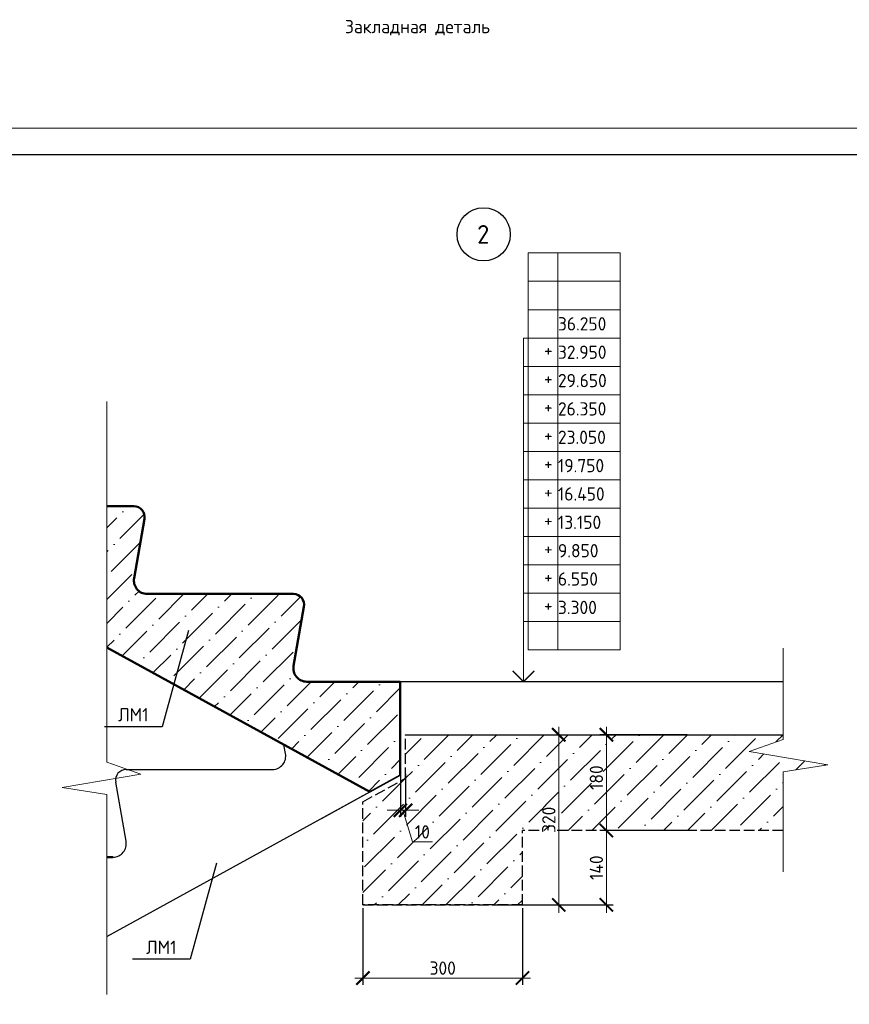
# Model space of a CAD drawing. Header units: millimetres. Extents: x 259029 to 2494469, y -731578 to -57567.
# Tile 149 of 253: x 430579 to 446186, y -496218 to -477698. Entities that reach past the tile are written whole.
import ezdxf
from ezdxf import colors
from ezdxf.entities.mleader import LeaderData, LeaderLine
from ezdxf.enums import TextEntityAlignment as Align
from ezdxf.math import Vec2, Vec3

# ---------------------------------------------------------------- set-up
doc = ezdxf.new("R2010")
doc.units = ezdxf.units.MM
doc.linetypes.add('______2', pattern=[270, 200, -70])
doc.layers.get('Defpoints').update_dxf_attribs({"color": 140})
for name, color, linetype, lineweight in [('RAZMER', 100, 'Continuous', 15), ('Standard', 7, 'Continuous', 25), ('АС-Таблицы', 7, 'Continuous', 20), ('Общий01', 7, 'Continuous', 13), ('отметки', 243, 'Continuous', 18), ('ПЛИТА', 152, 'Continuous', 35), ('РАЗРЕЗЫ', 10, 'Continuous', 60), ('Символы 0.20', 1, 'Continuous', 20), ('Тонкая', 81, 'Continuous', 20), ('ТОНКИЕ', 7, 'Continuous', 9), ('штриховка', 7, 'Continuous', 18)]:
    doc.layers.add(name, color=color, linetype=linetype, lineweight=lineweight)
doc.layers.add('ТЕКСТ 02', color=7, linetype='Continuous')
doc.layers.add('ТОЛСТЫЕ_ОСНОВНЫЕ', color=6, linetype='Continuous')
doc.styles.add('ГОСТ', font='GOST_Common.ttf')
doc.dimstyles.new('М10', dxfattribs={"dimscale": 0, "dimtxt": 2.5, "dimasz": 2.5, "dimexe": 1.25, "dimexo": 0.625, "dimtad": 1, "dimdec": 0, "dimlfac": 0.1, "dimtxsty": 'ГОСТ', "dimblk": 'ARCHTICK', "dimcen": 2.5, "dimdle": 1.5, "dimclrd": 256, "dimclre": 256, "dimclrt": 256, "dimadec": 0, "dimazin": 0, "dimtfac": 1, "dimtdec": 0, "dimtmove": 1, "dimatfit": 3, "dimfxl": 2, "dimtfill": 1, "dimlwd": -1, "dimarcsym": 0})
pattern_1 = [(45, (-27323.6, -21383.98), (168.3798, 617.39261), [793.75, -158.75, 0, -158.75])]

# ---------------------------------------------------------------- blocks, each defined once
blk = doc.blocks.new('*U7')
at = {"layer": 'ТОЛСТЫЕ_ОСНОВНЫЕ', "color": 6}
blk.add_lwpolyline([(20, 5), (589, 5), (589, 415), (20, 415)], close=True, dxfattribs=at)
at = {"layer": 'ТОНКИЕ'}
blk.add_lwpolyline([(0, 0), (594, 0), (594, 420), (0, 420)], close=True, dxfattribs=at)
blk = doc.blocks.new('_None')
blk = doc.blocks.new('*T434')
at = {"layer": 'Defpoints', "color": 8, "linetype": 'ByBlock', "lineweight": 0, "transparency": 16777216}
for p, q in [((0, 0), (1734, 0)), ((0, 0), (0, -7467)), ((561, 0), (561, -7467)), ((1734, 0), (1734, -7467)), ((0, -533), (1734, -533)), ((0, -1067), (1734, -1067)), ((0, -1600), (1734, -1600)), ((0, -2133), (1734, -2133)), ((0, -2667), (1734, -2667)), ((0, -3200), (1734, -3200)), ((0, -3733), (1734, -3733)), ((0, -4267), (1734, -4267)), ((0, -4800), (1734, -4800)), ((0, -5333), (1734, -5333)), ((0, -5867), (1734, -5867)), ((0, -6400), (1734, -6400)), ((0, -6933), (1734, -6933)), ((0, -7467), (1734, -7467))]:
    blk.add_line(p, q, dxfattribs=at)
at = {"layer": 'АС-Таблицы', "color": 0, "transparency": 16777216, "char_height": 250, "style": 'ГОСТ'}
for s, insert, width, attachment_point in [('36.250', (561, -1333), 1173.09, 4), ('+', (461, -1700), 361.22, 3), ('32.950', (561, -1867), 1173.09, 4), ('+', (461, -2233), 361.22, 3), ('29.650', (561, -2400), 1173.09, 4), ('26.350', (561, -2933), 1173.09, 4), ('+', (461, -2767), 361.22, 3), ('23.050', (561, -3467), 1173.09, 4), ('+', (461, -3300), 361.22, 3), ('+', (461, -3833), 361.22, 3), ('19.750', (561, -4000), 1173.09, 4), ('+', (461, -4367), 361.22, 3), ('16.450', (561, -4533), 1173.09, 4), ('+', (461, -4900), 361.22, 3), ('13.150', (561, -5067), 1173.09, 4), ('+', (461, -5433), 361.22, 3), ('9.850', (561, -5600), 1173.09, 4), ('+', (461, -5967), 361.22, 3), ('6.550', (561, -6133), 1173.09, 4), ('+', (461, -6500), 361.22, 3), ('3.300', (561, -6667), 1173.09, 4)]:
    blk.add_mtext(s, dxfattribs=dict(at, insert=insert, width=width, attachment_point=attachment_point))
blk = doc.blocks.new('_ArchTick')
at = {"color": 0, "linetype": 'ByBlock', "const_width": 0.15}
blk.add_lwpolyline([(-0.5, -0.5), (0.5, 0.5)], dxfattribs=at)
blk = doc.blocks.new('*D453')
at = {"layer": 'Defpoints', "color": 0, "lineweight": -2, "ltscale": 100, "transparency": 16777216}
for p in [(437740, -491720), (437840, -491820), (437840, -492569)]:
    blk.add_point(p, dxfattribs=at)
at = {"layer": 'RAZMER', "lineweight": -2, "ltscale": 100, "transparency": 16777216}
for p, q in [((437740, -491782), (437740, -492694)), ((437840, -491882), (437840, -492694))]:
    blk.add_line(p, q, dxfattribs=at)
at = {"layer": 'RAZMER', "ltscale": 100, "transparency": 16777216}
for p, q in [((437740, -492569), (437490, -492569)), ((437740, -492569), (437840, -492569)), ((437740, -492569), (437840, -492569)), ((437790, -492569), (437968, -493162)), ((437840, -492569), (438090, -492569)), ((437968, -493162), (438343, -493162))]:
    blk.add_line(p, q, dxfattribs=at)
at = {"layer": 'RAZMER', "ltscale": 100, "transparency": 16777216, "xscale": 250, "yscale": 250, "zscale": 250}
blk.add_blockref('_ArchTick', (437740, -492569), dxfattribs=at)
at = {"layer": 'RAZMER', "ltscale": 100, "transparency": 16777216, "xscale": 250, "yscale": 250, "zscale": 250, "rotation": 180}
blk.add_blockref('_ArchTick', (437840, -492569), dxfattribs=at)
at = {"layer": 'RAZMER', "ltscale": 100, "transparency": 16777216, "insert": (438155, -492975), "char_height": 250, "attachment_point": 5, "style": 'ГОСТ', "bg_fill": 3, "box_fill_scale": 1.1, "bg_fill_color": 256, "bg_fill_true_color": 13158600, "bg_fill_transparency": 0}
blk.add_mtext('10', dxfattribs=at)
blk = doc.blocks.new('*D454')
at = {"layer": 'Defpoints', "color": 0, "lineweight": -2, "ltscale": 100, "transparency": 16777216}
for p in [(437037, -494348), (440037, -494348), (437037, -495724)]:
    blk.add_point(p, dxfattribs=at)
at = {"layer": 'RAZMER', "lineweight": -2, "ltscale": 100, "transparency": 16777216}
for p, q in [((437037, -494411), (437037, -495849)), ((440037, -494411), (440037, -495849))]:
    blk.add_line(p, q, dxfattribs=at)
at = {"layer": 'RAZMER', "ltscale": 100, "transparency": 16777216}
blk.add_line((440187, -495724), (436887, -495724), dxfattribs=at)
at = {"layer": 'RAZMER', "ltscale": 100, "transparency": 16777216, "xscale": 250, "yscale": 250, "zscale": 250, "rotation": 180}
blk.add_blockref('_ArchTick', (437037, -495724), dxfattribs=at)
at = {"layer": 'RAZMER', "ltscale": 100, "transparency": 16777216, "xscale": 250, "yscale": 250, "zscale": 250}
blk.add_blockref('_ArchTick', (440037, -495724), dxfattribs=at)
at = {"layer": 'RAZMER', "ltscale": 100, "transparency": 16777216, "insert": (438537, -495537), "char_height": 250, "attachment_point": 5, "style": 'ГОСТ', "bg_fill": 3, "box_fill_scale": 1.1, "bg_fill_color": 256, "bg_fill_true_color": 13158600, "bg_fill_transparency": 0}
blk.add_mtext('300', dxfattribs=at)
blk = doc.blocks.new('*D455')
at = {"layer": 'Defpoints', "color": 0, "lineweight": -2, "ltscale": 100, "transparency": 16777216}
for p in [(437037, -494348), (440037, -494348), (440037, -495724)]:
    blk.add_point(p, dxfattribs=at)
at = {"layer": 'RAZMER', "lineweight": -2, "ltscale": 100, "transparency": 16777216}
for p, q in [((437037, -494411), (437037, -495849)), ((440037, -494411), (440037, -495849))]:
    blk.add_line(p, q, dxfattribs=at)
at = {"layer": 'RAZMER', "ltscale": 100, "transparency": 16777216}
blk.add_line((436887, -495724), (440187, -495724), dxfattribs=at)
at = {"layer": 'RAZMER', "ltscale": 100, "transparency": 16777216, "xscale": 250, "yscale": 250, "zscale": 250, "rotation": 180}
blk.add_blockref('_ArchTick', (437037, -495724), dxfattribs=at)
at = {"layer": 'RAZMER', "ltscale": 100, "transparency": 16777216, "xscale": 250, "yscale": 250, "zscale": 250}
blk.add_blockref('_ArchTick', (440037, -495724), dxfattribs=at)
at = {"layer": 'RAZMER', "ltscale": 100, "transparency": 16777216, "insert": (438537, -495537), "char_height": 250, "attachment_point": 5, "style": 'ГОСТ', "bg_fill": 3, "box_fill_scale": 1.1, "bg_fill_color": 256, "bg_fill_true_color": 13158600, "bg_fill_transparency": 0}
blk.add_mtext('300', dxfattribs=at)
blk = doc.blocks.new('*D456')
at = {"layer": 'Defpoints', "color": 0, "lineweight": -2, "ltscale": 100, "transparency": 16777216}
for p in [(443200, -491148), (441616, -492948), (443227, -492948)]:
    blk.add_point(p, dxfattribs=at)
at = {"layer": 'RAZMER', "lineweight": -2, "ltscale": 100, "transparency": 16777216}
for p, q in [((443137, -491148), (441491, -491148)), ((443165, -492948), (441491, -492948))]:
    blk.add_line(p, q, dxfattribs=at)
at = {"layer": 'RAZMER', "ltscale": 100, "transparency": 16777216}
blk.add_line((441616, -490998), (441616, -493098), dxfattribs=at)
at = {"layer": 'RAZMER', "ltscale": 100, "transparency": 16777216, "xscale": 250, "yscale": 250, "zscale": 250}
for p, rotation in [((441616, -491148), 90), ((441616, -492948), 270)]:
    blk.add_blockref('_ArchTick', p, dxfattribs=dict(at, rotation=rotation))
at = {"layer": 'RAZMER', "ltscale": 100, "transparency": 16777216, "insert": (441428, -491954), "char_height": 250, "attachment_point": 5, "rotation": 90, "style": 'ГОСТ', "bg_fill": 3, "box_fill_scale": 1.1, "bg_fill_color": 256, "bg_fill_true_color": 13158600, "bg_fill_transparency": 0}
blk.add_mtext('180', dxfattribs=at)
blk = doc.blocks.new('*D457')
at = {"layer": 'Defpoints', "color": 0, "lineweight": -2, "ltscale": 100, "transparency": 16777216}
for p in [(442010, -492948), (439429, -494348), (441616, -494348)]:
    blk.add_point(p, dxfattribs=at)
at = {"layer": 'RAZMER', "ltscale": 100, "transparency": 16777216}
blk.add_line((441616, -492798), (441616, -494498), dxfattribs=at)
at = {"layer": 'RAZMER', "lineweight": -2, "ltscale": 100, "transparency": 16777216}
for p, q in [((441948, -492948), (441491, -492948)), ((439491, -494348), (441741, -494348))]:
    blk.add_line(p, q, dxfattribs=at)
at = {"layer": 'RAZMER', "ltscale": 100, "transparency": 16777216, "xscale": 250, "yscale": 250, "zscale": 250}
for p, rotation in [((441616, -492948), 90), ((441616, -494348), 270)]:
    blk.add_blockref('_ArchTick', p, dxfattribs=dict(at, rotation=rotation))
at = {"layer": 'RAZMER', "ltscale": 100, "transparency": 16777216, "insert": (441428, -493648), "char_height": 250, "attachment_point": 5, "rotation": 90, "style": 'ГОСТ', "bg_fill": 3, "box_fill_scale": 1.1, "bg_fill_color": 256, "bg_fill_true_color": 13158600, "bg_fill_transparency": 0}
blk.add_mtext('140', dxfattribs=at)
blk = doc.blocks.new('*D458')
at = {"layer": 'Defpoints', "color": 0, "lineweight": -2, "ltscale": 100, "transparency": 16777216}
for p in [(440037, -491148), (440037, -494348), (440720, -494348)]:
    blk.add_point(p, dxfattribs=at)
at = {"layer": 'RAZMER', "lineweight": -2, "ltscale": 100, "transparency": 16777216}
for p, q in [((440100, -491148), (440845, -491148)), ((440100, -494348), (440845, -494348))]:
    blk.add_line(p, q, dxfattribs=at)
at = {"layer": 'RAZMER', "ltscale": 100, "transparency": 16777216}
blk.add_line((440720, -490998), (440720, -494498), dxfattribs=at)
at = {"layer": 'RAZMER', "ltscale": 100, "transparency": 16777216, "xscale": 250, "yscale": 250, "zscale": 250}
for p, rotation in [((440720, -491148), 90), ((440720, -494348), 270)]:
    blk.add_blockref('_ArchTick', p, dxfattribs=dict(at, rotation=rotation))
at = {"layer": 'RAZMER', "ltscale": 100, "transparency": 16777216, "insert": (440533, -492748), "char_height": 250, "attachment_point": 5, "rotation": 90, "style": 'ГОСТ', "bg_fill": 3, "box_fill_scale": 1.1, "bg_fill_color": 256, "bg_fill_true_color": 13158600, "bg_fill_transparency": 0}
blk.add_mtext('320', dxfattribs=at)

msp = doc.modelspace()

# ---------------------------------------------------------------- hatches: boundary and pattern name
at = {"layer": 'штриховка', "ltscale": 100}
h = msp.add_hatch(dxfattribs=at)
h.set_pattern_fill('ANSI36', color=256, scale=100)
h.set_pattern_definition(pattern_1)
h.paths.add_polyline_path([(435733.2, -489851.1), (435925.5, -488739.3, 0.4732848), (435729.4, -488500.1), (432978.3, -488500.1, -0.4732848), (432733.2, -488201.1), (432925.5, -487089.3, 0.4732848), (432729.4, -486850.1), (432218.4, -486850.1), (432218.4, -489505.6), (437163.4, -492224), (437739.6, -491907.3), (437739.6, -490150.1), (435978.3, -490150.1, -0.4732848)])

# ---------------------------------------------------------------- linework, layer by layer
at = {"layer": 'RAZMER', "color": 30, "ltscale": 100}
for p, q in [((440058, -489549.5), (440058, -483685.5, 0)), ((441620.5, -483685.5, 0), (440058, -483685.5, 0)), ((441620.5, -483685.5), (440058, -483685.5)), ((441620.5, -484218.8, 0), (440058, -484218.8, 0)), ((441620.5, -484218.8), (440058, -484218.8)), ((441620.5, -484218.8), (440058, -484218.8)), ((441620.5, -484218.8), (440058, -484218.8)), ((441620.5, -484752.2), (440058, -484752.2)), ((441620.5, -484752.2), (440058, -484752.2)), ((441620.5, -485285.5), (440058, -485285.5)), ((441620.5, -485285.5), (440058, -485285.5)), ((441620.5, -485818.8), (440058, -485818.8)), ((441620.5, -485818.8), (440058, -485818.8)), ((441620.5, -486352.2), (440058, -486352.2)), ((441620.5, -486352.2), (440058, -486352.2)), ((441620.5, -486885.5), (440058, -486885.5)), ((441620.5, -486885.5), (440058, -486885.5)), ((441620.5, -487418.8), (440058, -487418.8)), ((441620.5, -487418.8), (440058, -487418.8)), ((441620.5, -487952.2), (440058, -487952.2)), ((441620.5, -488485.5), (440058, -488485.5)), ((441620.5, -489018.8), (440058, -489018.8)), ((440058, -489702.2), (440058, -489102.2))]:
    msp.add_line(p, q, dxfattribs=at)
at = {"layer": 'RAZMER'}
msp.add_line((440058, -489546.9, 0), (440058, -490146.9, 0), dxfattribs=at)
at = {"layer": 'Standard', "color": 5, "linetype": 'Continuous', "lineweight": 50, "transparency": 33554687}
for p, q in [((432729.4, -486850.1), (432218.4, -486850.1)), ((432733.2, -488201.1), (432925.5, -487089.3)), ((435729.4, -488500.1), (432978.3, -488500.1)), ((435733.2, -489851.1), (435925.5, -488739.3)), ((435733.2, -489851.1), (435925.5, -488739.3)), ((437163.4, -492224), (432218.4, -489505.6)), ((437739.6, -490150.1), (435978.3, -490150.1)), ((437739.6, -490150.1), (435978.3, -490150.1)), ((437739.6, -490150.1), (437738.2, -490798.5)), ((437739.6, -490150.1), (437739.6, -491907.3)), ((437739.6, -490150.1), (437739.6, -491907.3)), ((432218.4, -493450.1), (432334.4, -493450.1))]:
    msp.add_line(p, q, dxfattribs=at)
at = {"layer": 'Standard', "color": 7, "linetype": '______2', "lineweight": 30}
for p, q in [((437839.6, -491966.5), (437839.6, -491148)), ((437037.1, -492407.6), (437839.6, -491966.5)), ((437037.1, -494348.4), (437037.1, -492407.6)), ((440037.1, -494348.4), (440037.1, -492948.4)), ((444939.3, -492948.4), (440037.1, -492948.4)), ((437037.1, -494348.4), (437037.1, -493398.4)), ((440037.1, -494348.4), (437037.1, -494348.4)), ((440037.1, -494348.4), (437037.1, -494348.4)), ((437037.1, -494348.4), (440037.1, -494348.4)), ((440037.1, -494348.4), (437037.1, -494348.4))]:
    msp.add_line(p, q, dxfattribs=at)
at = {"layer": 'Standard', "color": 5, "linetype": 'Continuous', "transparency": 33554687}
for p, q in [((435579.5, -491501.1), (435551.3, -491337.8)), ((432583.3, -491800.1), (435334.4, -491800.1)), ((432218.4, -494942.5), (437739.6, -491907.3)), ((432579.5, -493151.1), (432387.2, -492039.3))]:
    msp.add_line(p, q, dxfattribs=at)
at = {"layer": 'Standard', "color": 5, "linetype": 'Continuous', "lineweight": 50, "transparency": 33554687}
for centre, radius, start, end in [((432729.4, -487050.1), 200, 348.69007, 90), ((432978.3, -488250.1), 250, 168.69007, 270), ((435729.4, -488700.1), 200, 348.69007, 90), ((435729.4, -488700.1), 200, 348.69007, 90), ((435978.3, -489900.1), 250, 168.69007, 270), ((435978.3, -489900.1), 250, 168.69007, 270)]:
    msp.add_arc(centre, radius, start, end, dxfattribs=at)
at = {"layer": 'Standard', "color": 5, "linetype": 'Continuous', "transparency": 33554687}
for centre, radius, start, end in [((435334.4, -491550.1), 250, 270, 11.30993), ((432583.3, -492000.1), 200, 90, 191.30993), ((432334.4, -493200.1), 250, 270, 11.30993)]:
    msp.add_arc(centre, radius, start, end, dxfattribs=at)
at = {"layer": 'Общий01', "color": 7, "linetype": 'Continuous', "lineweight": 25}
for p, q in [((436730.7, -490150.1), (444939.3, -490148.7)), ((437739.6, -490148.4), (444939.3, -490148.4)), ((437739.6, -490148.4), (444939.3, -490148.4)), ((437830.1, -491148.4), (444939.3, -491148.4))]:
    msp.add_line(p, q, dxfattribs=at)
at = {"layer": 'отметки', "linetype": 'Continuous', "lineweight": 25, "ltscale": 100, "elevation": 0}
msp.add_lwpolyline([(440258, -489946.9), (440058, -490146.9), (439858, -489946.9)], dxfattribs=at)
at = {"layer": 'отметки', "linetype": 'Continuous', "lineweight": 25, "ltscale": 100}
msp.add_lwpolyline([(440258, -489949.5), (440058, -490149.5), (439858, -489949.5)], dxfattribs=at)
at = {"layer": 'ПЛИТА', "color": 0, "lineweight": 0}
msp.add_line((437739.6, -490648.4), (437739.6, -490148.4), dxfattribs=at)
at = {"layer": 'ПЛИТА', "color": 0, "lineweight": 30}
msp.add_line((437839.6, -491148), (444939.3, -491148), dxfattribs=at)
at = {"layer": 'РАЗРЕЗЫ', "color": 5, "lineweight": 35}
for p, q in [((437739.6, -491907.3), (437739.6, -490150.1)), ((437739.6, -491907.3), (437739.6, -490150.1)), ((437163.4, -492224), (437739.6, -491907.3)), ((437739.6, -491907.3), (437739.6, -491907.3))]:
    msp.add_line(p, q, dxfattribs=at)
at = {"layer": 'РАЗРЕЗЫ', "color": 2, "lineweight": -2}
msp.add_line((436267.4, -492716.6), (437739.6, -491907.3), dxfattribs=at)
at = {"layer": 'ТЕКСТ 02', "color": 5, "lineweight": 30}
msp.add_circle((439306.9, -481735.6, 0), 500, dxfattribs=at)
at = {"layer": 'Тонкая', "color": 30, "lineweight": 25, "ltscale": 100}
for p, q in [((433756.2, -489188.8), (433261, -490996)), ((433261, -490996), (432173.1, -490996)), ((434282.3, -493563.5), (433787, -495370.7)), ((433787, -495370.7), (432699.2, -495370.7))]:
    msp.add_line(p, q, dxfattribs=at)
at = {"layer": 'Тонкая', "color": 30, "linetype": 'ByBlock', "ltscale": 75}
for points in [[(432218.4, -496036.2), (432218.4, -492271.2), (431377.2, -492139.7), (432857, -491887.1), (432218.4, -491661.1), (432218.4, -484878.3)], [(444939.3, -493728.7), (444939.3, -491846.2), (445780.5, -491714.7), (444300.7, -491462.1), (444939.3, -491236.1), (444939.3, -489518.6)]]:
    msp.add_lwpolyline(points, dxfattribs=at)

# ---------------------------------------------------------------- block references
at = {"xscale": 100, "yscale": 100, "zscale": 100}
msp.add_blockref('*U7', (408306.5, -521740.3), dxfattribs=at)
msp.add_blockref('*T434', (440143.6, -482085.5))

# ---------------------------------------------------------------- texts
at = {"layer": 'ТЕКСТ 02', "color": 5, "lineweight": 30, "style": 'ГОСТ'}
msp.add_text('2', height=350, dxfattribs=at).set_placement((439299, -481735.6, 0), align=Align.MIDDLE_CENTER)
at = {"layer": 'Тонкая', "color": 30, "lineweight": 25, "ltscale": 100, "style": 'ГОСТ'}
for s, p in [('Закладная деталь ', (438138.8, -477952.3, 0)), ('ЛМ1', (432717, -490896)), ('ЛМ1', (433243.1, -495270.7))]:
    msp.add_text(s, height=250, dxfattribs=at).set_placement(p, align=Align.CENTER)

# ---------------------------------------------------------------- leaders
at = {"layer": 'Символы 0.20'}
ml = msp.add_multileader_mtext('Standard', dxfattribs=at)
ml.set_content('7(л.6)', color=256, style='ГОСТ')
ml.set_leader_properties(color=256, linetype='ByLayer', lineweight=-1)
ml.set_arrow_properties(name='NONE')
ml.build(insert=Vec2(0, 0))
ml.multileader.update_dxf_attribs({"text_left_attachment_type": 6, "text_right_attachment_type": 6, "dogleg_length": 0.25, "arrow_head_size": 200, "scale": 100})
ctx = ml.context
ctx.base_point, ctx.scale, ctx.char_height, ctx.arrow_head_size, ctx.landing_gap_size, ctx.plane_origin = Vec3(357015.2, -489916.1), 100, 250, 200, 25, Vec3(358229.3, -492050.6)
ctx.left_attachment, ctx.right_attachment = 6, 6
notes = []
notes.append((ctx, [(0, (1, 1, 0), (356990.2, -489916.1), (1, 0), 25, [(0, [(356918.4, -490595.5)], 0, [])])]))
ctx.mtext.insert, ctx.mtext.width, ctx.mtext.flow_direction = Vec3(357040.2, -489616.1), 792.21, 5
ml = msp.add_multileader_mtext('Standard', dxfattribs=at)
ml.set_content('7(л.6)', color=256, style='ГОСТ')
ml.set_leader_properties(color=256, linetype='ByLayer', lineweight=-1)
ml.set_arrow_properties(name='NONE')
ml.build(insert=Vec2(0, 0))
ml.multileader.update_dxf_attribs({"text_left_attachment_type": 6, "text_right_attachment_type": 6, "dogleg_length": 0.25, "arrow_head_size": 200, "scale": 100})
ctx = ml.context
ctx.base_point, ctx.scale, ctx.char_height, ctx.arrow_head_size, ctx.landing_gap_size, ctx.plane_origin = Vec3(375956.2, -489916.1), 100, 250, 200, 25, Vec3(377170.4, -492050.6)
ctx.left_attachment, ctx.right_attachment = 6, 6
notes.append((ctx, [(0, (1, 1, 0), (375931.2, -489916.1), (1, 0), 25, [(0, [(375859.4, -490595.5)], 0, [])])]))
ctx.mtext.insert, ctx.mtext.width, ctx.mtext.flow_direction = Vec3(375981.2, -489616.1), 792.21, 5
ml = msp.add_multileader_mtext('Standard', dxfattribs=at)
ml.set_content('9(л.9)', color=256, style='ГОСТ')
ml.set_leader_properties(color=256, linetype='ByLayer', lineweight=-1)
ml.set_arrow_properties(name='NONE')
ml.build(insert=Vec2(0, 0))
ml.multileader.update_dxf_attribs({"text_left_attachment_type": 6, "text_right_attachment_type": 6, "dogleg_length": 0.25, "arrow_head_size": 200, "scale": 100})
ctx = ml.context
ctx.base_point, ctx.scale, ctx.char_height, ctx.arrow_head_size, ctx.landing_gap_size, ctx.plane_origin = Vec3(355481.1, -490759.8), 100, 250, 200, 25, Vec3(356695.2, -492894.3)
ctx.left_attachment, ctx.right_attachment = 6, 6
notes.append((ctx, [(0, (1, 1, 0), (355456.1, -490759.8), (1, 0), 25, [(0, [(355384.3, -491439.2)], 0, [])])]))
ctx.mtext.insert, ctx.mtext.width, ctx.mtext.flow_direction = Vec3(355506.1, -490459.8), 792.21, 5
ml = msp.add_multileader_mtext('Standard', dxfattribs=at)
ml.set_content('9(л.9)', color=256, style='ГОСТ')
ml.set_leader_properties(color=256, linetype='ByLayer', lineweight=-1)
ml.set_arrow_properties(name='NONE')
ml.build(insert=Vec2(0, 0))
ml.multileader.update_dxf_attribs({"text_left_attachment_type": 6, "text_right_attachment_type": 6, "dogleg_length": 0.25, "arrow_head_size": 200, "scale": 100})
ctx = ml.context
ctx.base_point, ctx.scale, ctx.char_height, ctx.arrow_head_size, ctx.landing_gap_size, ctx.plane_origin = Vec3(375077.2, -493344.2), 100, 250, 200, 25, Vec3(372721.7, -495065.3)
ctx.left_attachment, ctx.right_attachment = 6, 6
notes.append((ctx, [(1, (1, 1, 0), (375052.2, -493344.2), (1, 0), 25, [(0, [(374529.4, -493680)], 0, [])])]))
ctx.mtext.insert, ctx.mtext.width, ctx.mtext.flow_direction = Vec3(375102.2, -493044.2), 792.21, 5
ml = msp.add_multileader_mtext('Standard', dxfattribs=at)
ml.set_content('8(л.6)', color=256, style='ГОСТ')
ml.set_leader_properties(color=256, linetype='ByLayer', lineweight=-1)
ml.set_arrow_properties(name='NONE')
ml.build(insert=Vec2(0, 0))
ml.multileader.update_dxf_attribs({"text_left_attachment_type": 6, "text_right_attachment_type": 6, "dogleg_length": 0.25, "arrow_head_size": 200, "scale": 100})
ctx = ml.context
ctx.base_point, ctx.scale, ctx.char_height, ctx.arrow_head_size, ctx.landing_gap_size, ctx.plane_origin = Vec3(354934.2, -493970.7), 100, 250, 200, 25, Vec3(355418.5, -494272.5)
ctx.left_attachment, ctx.right_attachment = 6, 6
notes.append((ctx, [(0, (1, 1, 0), (354909.2, -493970.7), (1, 0), 25, [(0, [(354235.4, -493382.7)], 0, [])])]))
ctx.mtext.insert, ctx.mtext.width, ctx.mtext.defined_height, ctx.mtext.flow_direction = Vec3(354959.2, -493670.7), 1094.387, 742.8, 5
ml = msp.add_multileader_mtext('Standard', dxfattribs=at)
ml.set_content('по7(л.6)', color=256, style='ГОСТ')
ml.set_leader_properties(color=256, linetype='ByLayer', lineweight=-1)
ml.set_arrow_properties(name='NONE')
ml.build(insert=Vec2(0, 0))
ml.multileader.update_dxf_attribs({"text_left_attachment_type": 6, "text_right_attachment_type": 6, "dogleg_length": 0.25, "arrow_head_size": 200, "scale": 100})
ctx = ml.context
ctx.base_point, ctx.scale, ctx.char_height, ctx.arrow_head_size, ctx.landing_gap_size, ctx.plane_origin = Vec3(371479.9, -494594.7), 100, 250, 200, 25, Vec3(374210.6, -494272.5)
ctx.left_attachment, ctx.right_attachment = 6, 6
notes.append((ctx, [(1, (1, 1, 0), (372654.9, -494594.7), (-1, 0), 25, [(0, [(372844.5, -493531.7)], 0, [])])]))
ctx.mtext.insert, ctx.mtext.width, ctx.mtext.defined_height, ctx.mtext.flow_direction = Vec3(371504.9, -494294.7), 1094.387, 742.8, 5
ml = msp.add_multileader_mtext('Standard', dxfattribs=at)
ml.set_content('по 8 2(л.6)', color=256, style='ГОСТ')
ml.set_leader_properties(color=256, linetype='ByLayer', lineweight=-1)
ml.set_arrow_properties(name='NONE')
ml.build(insert=Vec2(0, 0))
ml.multileader.update_dxf_attribs({"text_left_attachment_type": 6, "text_right_attachment_type": 6, "dogleg_length": 0.25, "arrow_head_size": 200, "scale": 100})
ctx = ml.context
ctx.base_point, ctx.scale, ctx.char_height, ctx.arrow_head_size, ctx.landing_gap_size, ctx.plane_origin = Vec3(375784.2, -494143.4), 100, 250, 200, 25, Vec3(376998.4, -496277.9)
ctx.left_attachment, ctx.right_attachment = 6, 6
notes.append((ctx, [(0, (1, 1, 0), (375759.2, -494143.4), (1, 0), 25, [(0, [(375687.4, -494822.8)], 0, [])])]))
ctx.mtext.insert, ctx.mtext.width, ctx.mtext.flow_direction = Vec3(375809.2, -493843.4), 792.21, 5
ml = msp.add_multileader_mtext('Standard', dxfattribs=at)
ml.set_content('1(л.6)', color=256, style='ГОСТ')
ml.set_leader_properties(color=256, linetype='ByLayer', lineweight=-1)
ml.set_arrow_properties(name='NONE')
ml.build(insert=Vec2(0, 0))
ml.multileader.update_dxf_attribs({"text_left_attachment_type": 6, "text_right_attachment_type": 6, "dogleg_length": 0.25, "arrow_head_size": 200, "scale": 100})
ctx = ml.context
ctx.base_point, ctx.scale, ctx.char_height, ctx.arrow_head_size, ctx.landing_gap_size, ctx.plane_origin = Vec3(357194.3, -494310.4), 100, 250, 200, 25, Vec3(358408.5, -496444.9)
ctx.left_attachment, ctx.right_attachment = 6, 6
notes.append((ctx, [(0, (1, 1, 0), (357169.3, -494310.4), (1, 0), 25, [(0, [(357097.5, -494989.8)], 0, [])])]))
ctx.mtext.insert, ctx.mtext.width, ctx.mtext.flow_direction = Vec3(357219.3, -494010.4), 792.21, 5
for ctx, leaders in notes:
    for number, flags, end, landing, length, lines in leaders:
        leader = LeaderData()
        leader.index, (leader.has_last_leader_line, leader.has_dogleg_vector, leader.attachment_direction) = number, flags
        leader.last_leader_point, leader.dogleg_vector, leader.dogleg_length = Vec3(end), Vec3(landing), length
        for number, points, colour, breaks in lines:
            line = LeaderLine()
            line.index, line.vertices, line.color, line.breaks = number, Vec3.list(points), colors.encode_raw_color(colour), breaks
            leader.lines.append(line)
        ctx.leaders.append(leader)

# ---------------------------------------------------------------- next in the draw order: dimensions: what is measured, and where the dimension line sits
at = {"layer": 'RAZMER', "color": 30, "ltscale": 100}
dim = msp.add_linear_dim(base=(441616, -492948.4), p1=(443200, -491148.4), p2=(443227.5, -492948.4), angle=90, dimstyle='М10', override={"dimscale": 100}, dxfattribs=at)
dim.commit()
dim.dimension.update_dxf_attribs({"geometry": '*D456', "text_midpoint": (441616, -491953.8), "dimtype": 160})
dim = msp.add_linear_dim(base=(437839.6, -492568.5), p1=(437739.6, -491719.9), p2=(437839.6, -491819.9), dimstyle='М10', override={"dimscale": 100, "dimtix": 0, "dimtofl": 1, "dimtmove": 1, "dimatfit": 3}, dxfattribs=at)
dim.commit()
dim.dimension.update_dxf_attribs({"geometry": '*D453', "text_midpoint": (438030.2, -492974.8)})
dim = msp.add_linear_dim(base=(437037.1, -495724.4), p1=(440037.1, -494348.4), p2=(437037.1, -494348.4), angle=180, dimstyle='М10', override={"dimscale": 100, "dimtix": 0, "dimtofl": 1, "dimtmove": 1, "dimatfit": 3}, dxfattribs=at)
dim.commit()
dim.dimension.update_dxf_attribs({"geometry": '*D454', "text_midpoint": (438537.1, -495536.9)})

# ---------------------------------------------------------------- next in the draw order: dimensions: what is measured, and where the dimension line sits
dim = msp.add_linear_dim(base=(440037.1, -495724.4), p1=(437037.1, -494348.4), p2=(440037.1, -494348.4), dimstyle='М10', override={"dimscale": 100, "dimtix": 0, "dimtofl": 1, "dimtmove": 1, "dimatfit": 3}, dxfattribs=at)
dim.commit()
dim.dimension.update_dxf_attribs({"geometry": '*D455', "text_midpoint": (438537.1, -495536.9)})

# ---------------------------------------------------------------- next in the draw order: dimensions: what is measured, and where the dimension line sits
dim = msp.add_linear_dim(base=(441616, -494348.4), p1=(442010.2, -492948.4), p2=(439428.5, -494348.4), angle=90, dimstyle='М10', override={"dimscale": 100}, dxfattribs=at)
dim.commit()
dim.dimension.update_dxf_attribs({"geometry": '*D457', "text_midpoint": (441428.5, -493648.4)})

# ---------------------------------------------------------------- next in the draw order: dimensions: what is measured, and where the dimension line sits
dim = msp.add_linear_dim(base=(440720.5, -494348.4), p1=(440037.1, -491148.4), p2=(440037.1, -494348.4), angle=90, dimstyle='М10', override={"dimscale": 100}, dxfattribs=at)
dim.commit()
dim.dimension.update_dxf_attribs({"geometry": '*D458', "text_midpoint": (440533, -492748.4)})

# ---------------------------------------------------------------- next in the draw order: hatches: boundary and pattern name
at = {"layer": 'штриховка', "ltscale": 100}
h = msp.add_hatch(dxfattribs=at)
h.set_pattern_fill('ANSI36', color=256, scale=100)
h.set_pattern_definition(pattern_1)
h.paths.add_polyline_path([(444939.3, -491846.2), (445780.5, -491714.7), (444300.7, -491462.1), (444939.3, -491236.1), (444939.3, -491148.4), (437839.6, -491148.4), (437839.6, -491966.5), (437037.1, -492407.6), (437037.1, -494348.4), (440037.1, -494348.4), (440037.1, -492948.4), (444939.3, -492948.4)])
h.paths.add_polyline_path([(437942.7, -493238), (438367.7, -493238), (438367.7, -492686.9), (437942.7, -492686.9)], flags=24)
h.paths.add_polyline_path([(441691.7, -492253.8), (441691.7, -491653.8), (441140.6, -491653.8), (441140.6, -492253.8)], flags=24)
h.paths.add_polyline_path([(440796.2, -493073.4), (440796.2, -492423.4), (440245.1, -492423.4), (440245.1, -493073.4)], flags=25)

doc.saveas('drawing.dxf')
